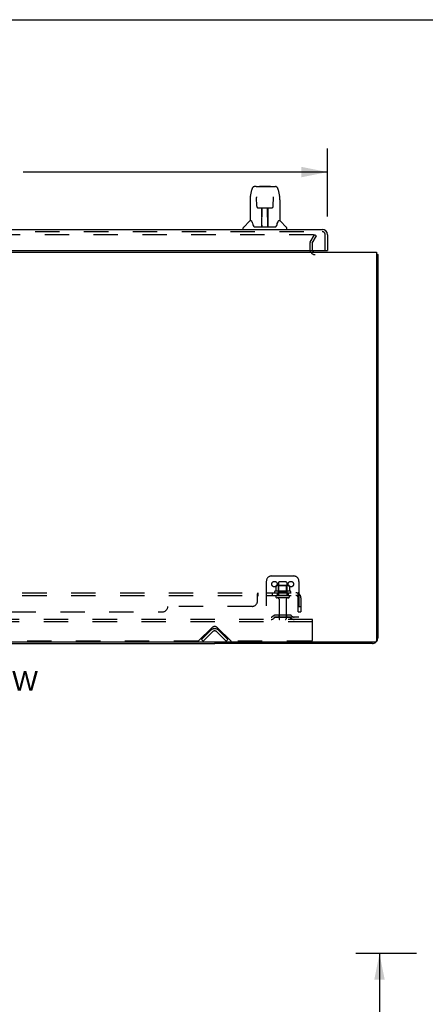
# Model space of a CAD drawing. Header units: inches. Extents: x 0 to 204, y 0 to 132.
# Tile 53 of 112: x 36 to 55, y 87 to 132. Entities that reach past the tile are written whole.
import ezdxf

# ---------------------------------------------------------------- set-up
doc = ezdxf.new("R2010")
doc.units = ezdxf.units.IN
doc.header["$LTSCALE"] = 11.243375
doc.header["$MEASUREMENT"] = 0
doc.linetypes.add('HIDDEN', pattern=[0.2, 0.1, -0.1])
doc.layers.get('0').update_dxf_attribs({"linetype": 'CONTINUOUS'})
for name, color, linetype in [('DEFAULT_2', 8, 'HIDDEN'), ('DIMENSIONS', 7, 'CONTINUOUS'), ('DOOR_ASSEMBLY', 7, 'CONTINUOUS'), ('SUBPANEL', 7, 'CONTINUOUS')]:
    doc.layers.add(name, color=color, linetype=linetype)
doc.styles.get("Standard").update_dxf_attribs({"font": 'arial.ttf'})
doc.dimstyles.new('DIMSTYLE_1', dxfattribs={"dimtxt": 0.901875, "dimasz": 1.2025, "dimexe": 0.09, "dimexo": 0.07, "dimgap": 0.0375, "dimtad": 0, "dimtih": 1, "dimtoh": 1, "dimzin": 4, "dimdsep": 46, "dimtxsty": 'Standard', "dimblk": '_FILLED', "dimblk1": '_FILLED', "dimblk2": '_FILLED', "dimcen": 0.09, "dimadec": 3, "dimazin": 1, "dimtfac": 1, "dimtdec": 3, "dimtofl": 0, "dimtmove": 0, "dimatfit": 3, "dimldrblk": '_FILLED', "dimfxl": 0, "dimtolj": 1, "dimtzin": 4, "dimarcsym": 0})

# ---------------------------------------------------------------- blocks, each defined once
blk = doc.blocks.new('_FILLED')
at = {"color": 0, "linetype": 'ByBlock'}
blk.add_solid([(0, 0), (-1, 0.2), (-1, -0.2)], dxfattribs=at)
blk = doc.blocks.new('*D8')
at = {"layer": 'DIMENSIONS', "color": 2, "linetype": 'Continuous'}
for p, q in [((14.332, 123.221), (14.332, 126.345)), ((50.52, 123.221), (50.52, 126.345)), ((14.332, 125.263), (28.338, 125.263)), ((50.52, 125.263), (36.515, 125.263))]:
    blk.add_line(p, q, dxfattribs=at)
at = {"layer": 'DIMENSIONS', "color": 2, "linetype": 'Continuous', "xscale": 1.2025, "yscale": 1.2025, "zscale": 1.2025, "rotation": 180}
blk.add_blockref('_FILLED', (14.332, 125.263), dxfattribs=at)
at = {"layer": 'DIMENSIONS', "color": 2, "linetype": 'Continuous', "xscale": 1.2025, "yscale": 1.2025, "zscale": 1.2025}
blk.add_blockref('_FILLED', (50.52, 125.263), dxfattribs=at)
at = {"layer": 'DIMENSIONS', "color": 2, "linetype": 'Continuous', "insert": (32.426, 125.714), "char_height": 0.9019, "width": 7.27535, "attachment_point": 2, "line_spacing_factor": 0.9}
blk.add_mtext('36.19 DOOR', dxfattribs=at)
blk = doc.blocks.new('*D16')
at = {"layer": 'DIMENSIONS', "color": 2, "linetype": 'Continuous'}
for p, q in [((54.622, 89.29), (51.831, 89.29)), ((52.913, 89.29), (52.913, 50.191)), ((52.913, 9.29), (52.913, 48.388)), ((54.622, 9.29), (51.831, 9.29))]:
    blk.add_line(p, q, dxfattribs=at)
at = {"layer": 'DIMENSIONS', "color": 2, "linetype": 'Continuous', "xscale": 1.2025, "yscale": 1.2025, "zscale": 1.2025}
for p, rotation in [((52.913, 89.29), 90), ((52.913, 9.29), 270)]:
    blk.add_blockref('_FILLED', p, dxfattribs=dict(at, rotation=rotation))
at = {"layer": 'DIMENSIONS', "color": 2, "linetype": 'Continuous', "insert": (52.913, 49.741), "char_height": 0.9019, "width": 3.15153, "attachment_point": 2, "line_spacing_factor": 0.9}
blk.add_mtext('80.00', dxfattribs=at)

msp = doc.modelspace()

# ---------------------------------------------------------------- linework, layer by layer
at = {"color": 7, "linetype": 'Continuous'}
for p, q in [((0, 132.275), (204.425, 132.275)), ((52.78, 121.464), (52.832, 121.464)), ((20.082, 103.568), (45.332, 103.568)), ((45.332, 103.62), (45.332, 103.568))]:
    msp.add_line(p, q, dxfattribs=at)
at = {"color": 3, "linetype": 'Continuous'}
for p, q in [((12.634, 121.568), (52.78, 121.568)), ((52.78, 121.568), (52.78, 103.68)), ((52.832, 121.464), (52.832, 103.814)), ((52.72, 103.62), (12.694, 103.62)), ((52.586, 103.568), (45.332, 103.568))]:
    msp.add_line(p, q, dxfattribs=at)
for points in [[(52.78, 121.484), (52.781, 121.484), (52.785, 121.483), (52.789, 121.481), (52.793, 121.481), (52.797, 121.48), (52.805, 121.478)], [(52.805, 121.478), (52.808, 121.477), (52.812, 121.477), (52.815, 121.476), (52.818, 121.475), (52.821, 121.474), (52.823, 121.473), (52.825, 121.472), (52.827, 121.471), (52.829, 121.47), (52.83, 121.469), (52.831, 121.468), (52.832, 121.467), (52.832, 121.465), (52.832, 121.464)]]:
    msp.add_lwpolyline(points, dxfattribs=at)
for centre, radius, start, end in [((49.954, 121.71), 0.142, 206.4666, 270), ((52.586, 103.814), 0.246, 320.5726, 360), ((52.586, 103.814), 0.246, 270, 309.4274), ((52.72, 103.68), 0.06, 270, 360)]:
    msp.add_arc(centre, radius, start, end, dxfattribs=at)
at = {"layer": 'DEFAULT_2', "color": 8, "linetype": 'HIDDEN'}
for p, q in [((49.876, 122.38), (15.539, 122.38)), ((49.726, 122.041), (49.922, 122.38)), ((50.012, 122.328), (49.922, 122.38)), ((49.707, 121.972), (49.707, 121.71)), ((49.811, 121.972), (49.811, 121.71)), ((49.816, 121.989), (50.012, 122.328)), ((47.957, 106.672), (48.957, 106.672)), ((47.707, 106.422), (47.707, 104.672)), ((48.139, 106.212), (48.139, 105.993)), ((48.713, 106.233), (48.202, 106.233)), ((48.274, 106.213), (48.254, 106.233)), ((48.27, 106.367), (48.27, 105.772)), ((48.641, 106.213), (48.274, 106.213)), ((48.274, 105.917), (48.274, 106.213)), ((48.615, 106.397), (48.3, 106.397)), ((48.641, 106.213), (48.661, 106.233)), ((48.641, 105.917), (48.641, 106.213)), ((48.645, 106.367), (48.645, 105.772)), ((48.776, 106.212), (48.776, 105.993)), ((49.207, 106.422), (49.207, 104.672)), ((48.813, 105.967), (48.102, 105.967)), ((48.123, 105.897), (48.792, 105.897)), ((48.715, 105.772), (48.2, 105.772)), ((48.715, 105.662), (48.2, 105.662)), ((48.274, 105.917), (48.254, 105.897)), ((48.641, 105.917), (48.274, 105.917)), ((48.292, 105.599), (48.292, 104.702)), ((48.622, 105.599), (48.622, 104.702)), ((48.641, 105.917), (48.661, 105.897)), ((49.207, 104.776), (47.707, 104.776)), ((48.05, 104.844), (47.982, 104.796)), ((48.111, 104.76), (48.043, 104.711)), ((48.798, 104.866), (48.117, 104.866)), ((48.798, 104.762), (48.117, 104.762)), ((48.282, 104.866), (48.282, 104.762)), ((48.632, 104.866), (48.632, 104.762)), ((48.804, 104.76), (48.872, 104.711)), ((48.865, 104.844), (48.932, 104.796)), ((49.832, 104.672), (15.582, 104.672)), ((49.832, 104.568), (15.582, 104.568)), ((44.591, 103.681), (45.2, 104.289)), ((45.465, 104.289), (46.074, 103.681)), ((49.832, 104.568), (49.832, 104.672)), ((49.832, 103.734), (49.832, 104.568)), ((44.729, 103.745), (45.158, 104.175)), ((45.232, 104.102), (44.802, 103.672)), ((45.863, 103.672), (45.433, 104.102)), ((45.936, 103.745), (45.507, 104.175)), ((44.57, 103.672), (20.845, 103.672)), ((44.802, 103.672), (44.729, 103.745)), ((45.863, 103.672), (45.936, 103.745)), ((49.77, 103.672), (46.095, 103.672))]:
    msp.add_line(p, q, dxfattribs=at)
for points in [[(49.884, 122.379), (49.882, 122.38), (49.88, 122.38), (49.878, 122.38), (49.876, 122.38)], [(49.884, 122.379), (49.886, 122.378), (49.887, 122.377), (49.889, 122.376), (49.89, 122.375), (49.892, 122.374), (49.893, 122.372), (49.894, 122.371), (49.895, 122.369), (49.895, 122.367), (49.896, 122.366), (49.896, 122.364), (49.896, 122.363)], [(49.896, 122.363), (49.896, 122.362), (49.896, 122.36), (49.895, 122.359), (49.895, 122.357), (49.894, 122.355)], [(48.144, 106.221), (48.143, 106.22), (48.142, 106.219), (48.141, 106.218), (48.14, 106.216), (48.139, 106.215), (48.139, 106.213), (48.139, 106.212)], [(48.77, 106.221), (48.772, 106.22), (48.773, 106.219), (48.774, 106.218), (48.775, 106.216), (48.776, 106.215), (48.776, 106.213), (48.776, 106.212)], [(48.139, 105.993), (48.138, 105.992), (48.138, 105.991), (48.138, 105.99), (48.138, 105.989), (48.137, 105.989), (48.137, 105.988), (48.137, 105.987), (48.136, 105.987), (48.136, 105.987), (48.135, 105.986), (48.135, 105.986), (48.135, 105.986), (48.135, 105.985), (48.134, 105.985), (48.134, 105.985), (48.134, 105.985), (48.133, 105.985), (48.133, 105.985)], [(48.782, 105.985), (48.781, 105.985), (48.781, 105.985), (48.781, 105.985), (48.78, 105.985), (48.78, 105.985), (48.78, 105.986), (48.78, 105.986), (48.779, 105.986), (48.779, 105.987), (48.779, 105.987), (48.778, 105.987), (48.778, 105.988), (48.778, 105.989), (48.777, 105.989), (48.777, 105.99), (48.777, 105.991), (48.776, 105.992), (48.776, 105.993)]]:
    msp.add_lwpolyline(points, dxfattribs=at)
for centre in [(48.082, 106.297), (48.832, 106.297)]:
    msp.add_circle(centre, 0.128, dxfattribs=at)
for centre, radius, start, end in [((49.844, 121.972), 0.137, 150, 180), ((49.844, 121.972), 0.033, 150, 180), ((49.954, 121.71), 0.246, 180, 270), ((49.954, 121.71), 0.142, 180, 206.4666), ((47.957, 106.422), 0.25, 90, 180), ((48.957, 106.422), 0.25, 0, 90), ((48.202, 106.092), 0.141, 90, 113.95), ((48.3, 106.367), 0.03, 90, 180), ((48.615, 106.367), 0.03, 0, 90), ((48.713, 106.092), 0.141, 66.05, 90), ((48.123, 105.935), 0.0384, 124.4497, 270), ((48.457, 105.367), 0.698, 117.6814, 120.6631), ((48.2, 105.717), 0.055, 90, 270), ((48.23, 105.599), 0.0625, 0, 90), ((48.685, 105.599), 0.0625, 90, 180), ((48.715, 105.717), 0.055, 270, 90), ((48.457, 105.367), 0.698, 59.3369, 62.3186), ((48.792, 105.935), 0.0384, 270, 55.5503), ((47.922, 104.88), 0.104, 270, 305.7539), ((47.922, 104.88), 0.208, 270, 305.7539), ((48.117, 104.752), 0.114, 90, 125.7539), ((48.117, 104.752), 0.01, 90, 125.7539), ((48.322, 104.702), 0.03, 180, 270), ((48.592, 104.702), 0.03, 270, 360), ((48.798, 104.752), 0.114, 54.2461, 90), ((48.798, 104.752), 0.01, 54.2461, 90), ((48.993, 104.88), 0.208, 234.2461, 270), ((48.993, 104.88), 0.104, 234.2461, 270), ((45.332, 104.001), 0.246, 45, 135), ((45.332, 104.157), 0.188, 45, 135), ((45.332, 104.001), 0.142, 45, 135), ((44.57, 103.702), 0.03, 270, 315), ((46.095, 103.702), 0.03, 225, 270), ((49.77, 103.734), 0.0625, 270, 360)]:
    msp.add_arc(centre, radius, start, end, dxfattribs=at)
at = {"layer": 'DOOR_ASSEMBLY', "color": 7, "linetype": 'Continuous'}
for p, q in [((46.971, 124.135), (47.036, 124.44)), ((47.241, 124.594), (47.16, 124.594)), ((47.242, 124.594), (48.13, 124.594)), ((47.247, 124.594), (47.245, 124.594)), ((47.407, 124.614), (47.387, 124.594)), ((47.407, 124.614), (47.883, 124.614)), ((47.883, 124.614), (47.903, 124.594)), ((48.254, 124.44), (48.319, 124.135)), ((46.956, 123.992), (46.956, 123.02)), ((47.257, 124.12), (47.257, 124.117)), ((47.257, 124.117), (47.257, 124.114)), ((47.257, 124.114), (47.257, 124.11)), ((47.257, 124.11), (47.257, 124.102)), ((47.257, 124.102), (47.258, 124.092)), ((47.265, 123.688), (47.258, 124.092)), ((48.025, 123.688), (48.032, 124.101)), ((48.032, 124.101), (48.033, 124.109)), ((48.033, 124.109), (48.033, 124.114)), ((48.324, 124.104), (48.319, 124.135)), ((48.334, 123.991), (48.334, 123.02)), ((47.265, 123.688), (47.266, 123.675)), ((47.345, 123.61), (47.465, 123.61)), ((47.496, 122.764), (47.51, 123.611)), ((47.501, 123.611), (47.789, 123.611)), ((47.503, 123.195), (47.503, 123.611)), ((47.506, 123.386), (47.503, 123.386)), ((47.506, 123.374), (47.503, 123.374)), ((47.771, 122.744), (47.756, 123.611)), ((47.787, 123.386), (47.76, 123.386)), ((47.787, 123.374), (47.76, 123.374)), ((47.787, 122.744), (47.787, 123.611)), ((47.825, 123.61), (47.945, 123.61)), ((46.95, 123.014), (46.652, 122.716)), ((47.029, 123.02), (46.956, 123.02)), ((47.026, 123.02), (47.031, 123.009)), ((47.092, 122.855), (47.106, 122.808)), ((47.497, 122.816), (47.496, 122.79)), ((47.764, 123.146), (47.787, 123.146)), ((47.787, 123.142), (47.764, 123.142)), ((47.77, 122.79), (47.77, 122.816)), ((48.258, 123.009), (48.263, 123.018)), ((48.334, 123.02), (48.261, 123.02)), ((48.34, 123.014), (48.637, 122.716)), ((46.641, 122.626), (46.641, 122.688)), ((47.106, 122.808), (47.109, 122.799)), ((47.159, 122.744), (48.131, 122.744)), ((47.503, 122.744), (47.503, 122.748)), ((48.18, 122.798), (48.183, 122.808)), ((48.649, 122.626), (48.649, 122.688)), ((50.458, 121.647), (50.52, 121.647))]:
    msp.add_line(p, q, dxfattribs=at)
at = {"layer": 'DOOR_ASSEMBLY', "color": 3, "linetype": 'Continuous'}
for p, q in [((14.579, 122.626), (50.273, 122.626)), ((50.52, 122.379), (50.52, 121.647)), ((14.624, 121.647), (50.458, 121.647))]:
    msp.add_line(p, q, dxfattribs=at)
at = {"layer": 'DOOR_ASSEMBLY', "color": 8, "linetype": 'HIDDEN'}
for p, q in [((14.579, 122.522), (50.273, 122.522)), ((50.416, 121.647), (50.416, 122.379))]:
    msp.add_line(p, q, dxfattribs=at)
at = {"layer": 'DOOR_ASSEMBLY', "color": 7, "linetype": 'Continuous'}
for points in [[(47.16, 124.594), (47.157, 124.594), (47.143, 124.593), (47.13, 124.589), (47.118, 124.584), (47.107, 124.578), (47.097, 124.57), (47.087, 124.561), (47.079, 124.551), (47.072, 124.541), (47.066, 124.529), (47.06, 124.517), (47.054, 124.503), (47.049, 124.488), (47.044, 124.471), (47.039, 124.453), (47.036, 124.44)], [(48.254, 124.44), (48.251, 124.453), (48.246, 124.472), (48.241, 124.488), (48.236, 124.503), (48.23, 124.517), (48.224, 124.53), (48.217, 124.541), (48.21, 124.552), (48.202, 124.561), (48.193, 124.57), (48.182, 124.578), (48.171, 124.585), (48.159, 124.59), (48.146, 124.593), (48.132, 124.594), (48.13, 124.594)], [(46.971, 124.135), (46.965, 124.104), (46.96, 124.064), (46.957, 124.024), (46.956, 123.992)], [(47.257, 124.123), (47.257, 124.123), (47.257, 124.123), (47.257, 124.123), (47.257, 124.123), (47.257, 124.122), (47.257, 124.121), (47.257, 124.12)], [(48.033, 124.114), (48.033, 124.118), (48.033, 124.119), (48.033, 124.12), (48.033, 124.122), (48.033, 124.122), (48.033, 124.123), (48.033, 124.123)], [(48.334, 123.991), (48.333, 124.025), (48.33, 124.065), (48.324, 124.104)], [(47.266, 123.675), (47.269, 123.662), (47.275, 123.651), (47.282, 123.64), (47.291, 123.631), (47.301, 123.623), (47.312, 123.617), (47.323, 123.613), (47.335, 123.611), (47.344, 123.61)], [(47.465, 123.61), (47.469, 123.61), (47.477, 123.61), (47.486, 123.611)], [(47.486, 123.611), (47.494, 123.611), (47.501, 123.611)], [(47.789, 123.611), (47.797, 123.611), (47.805, 123.611)], [(47.805, 123.611), (47.813, 123.61), (47.822, 123.61), (47.825, 123.61)], [(47.946, 123.61), (47.956, 123.611), (47.968, 123.613), (47.979, 123.618), (47.99, 123.624), (48, 123.632), (48.009, 123.641), (48.016, 123.652), (48.021, 123.664), (48.024, 123.676), (48.025, 123.688)], [(47.031, 123.009), (47.045, 122.981), (47.06, 122.945), (47.076, 122.903), (47.092, 122.855)], [(48.183, 122.808), (48.198, 122.854), (48.213, 122.901), (48.229, 122.944), (48.244, 122.98), (48.258, 123.009)], [(47.109, 122.799), (47.114, 122.786), (47.119, 122.776), (47.124, 122.767)], [(47.124, 122.767), (47.129, 122.76), (47.135, 122.754), (47.142, 122.749), (47.149, 122.746), (47.156, 122.744), (47.159, 122.744)], [(48.131, 122.744), (48.133, 122.744), (48.141, 122.746), (48.148, 122.749), (48.155, 122.754), (48.16, 122.76), (48.166, 122.767)], [(48.166, 122.767), (48.171, 122.776), (48.176, 122.786), (48.18, 122.798)]]:
    msp.add_lwpolyline(points, dxfattribs=at)
for centre, radius, start, end in [((46.964, 123), 0.0197, 97.5, 135), ((48.326, 123), 0.0197, 45, 82.5), ((46.68, 122.688), 0.0394, 135, 180), ((47.515, 122.764), 0.0197, 179, 270), ((47.515, 122.764), 0.0197, 260.739, 269.9232), ((47.751, 122.764), 0.0197, 270, 1), ((47.751, 122.764), 0.0197, 270.0771, 272.6469), ((48.609, 122.688), 0.0394, 0, 45)]:
    msp.add_arc(centre, radius, start, end, dxfattribs=at)
at = {"layer": 'DOOR_ASSEMBLY', "color": 3, "linetype": 'Continuous'}
for centre, radius, start, end in [((50.273, 122.379), 0.246, 0, 90), ((50.458, 121.667), 0.02, 270, 360)]:
    msp.add_arc(centre, radius, start, end, dxfattribs=at)
at = {"layer": 'DOOR_ASSEMBLY', "color": 8, "linetype": 'HIDDEN'}
msp.add_arc((50.273, 122.379), 0.142, 0, 90, dxfattribs=at)
at = {"layer": 'DOOR_ASSEMBLY', "color": 7, "linetype": 'Continuous'}
for centre, major_axis, start_param, end_param in [((47.495, 122.783), (0, 0.0394), -2.940151, -2.835574), ((47.771, 122.783), (0.0394, 0), -1.876815, -1.570796)]:
    msp.add_ellipse(centre, major_axis=major_axis, ratio=1, start_param=start_param, end_param=end_param, dxfattribs=at)
at = {"layer": 'SUBPANEL', "color": 8, "linetype": 'HIDDEN'}
for p, q in [((16.239, 105.897), (49.176, 105.897)), ((16.239, 105.772), (49.176, 105.772)), ((47.301, 105.522), (47.301, 105.843)), ((47.306, 105.746), (47.308, 105.746)), ((47.336, 105.772), (47.336, 105.897)), ((47.698, 105.897), (47.698, 105.772)), ((47.979, 105.897), (47.979, 105.772)), ((48.207, 105.897), (48.207, 105.772)), ((48.707, 105.897), (48.707, 105.772)), ((49.215, 105.843), (49.135, 105.746)), ((49.176, 105.772), (49.176, 105.897)), ((49.176, 105.022), (49.176, 105.66)), ((49.301, 105.66), (49.301, 105.022)), ((47.051, 105.272), (43.176, 105.272)), ((49.176, 105.272), (49.301, 105.272)), ((22.489, 105.022), (42.926, 105.022)), ((49.176, 105.022), (49.301, 105.022))]:
    msp.add_line(p, q, dxfattribs=at)
for points in [[(47.301, 105.843), (47.303, 105.845), (47.304, 105.847)], [(47.301, 105.746), (47.303, 105.746), (47.305, 105.746), (47.306, 105.746), (47.308, 105.746), (47.309, 105.747), (47.311, 105.747), (47.313, 105.748), (47.314, 105.749), (47.315, 105.751), (47.317, 105.752)], [(47.301, 105.746), (47.303, 105.746), (47.305, 105.746)], [(47.304, 105.847), (47.306, 105.85), (47.307, 105.853), (47.309, 105.857), (47.311, 105.86), (47.312, 105.864)], [(47.311, 105.747), (47.313, 105.748), (47.314, 105.749), (47.315, 105.751), (47.317, 105.752), (47.318, 105.754), (47.32, 105.756), (47.321, 105.757), (47.324, 105.761)], [(47.312, 105.864), (47.315, 105.871), (47.317, 105.874), (47.318, 105.878)], [(47.318, 105.878), (47.32, 105.881), (47.321, 105.884), (47.323, 105.887)], [(47.323, 105.887), (47.325, 105.889), (47.327, 105.892)], [(47.324, 105.761), (47.325, 105.763), (47.326, 105.765), (47.328, 105.767)], [(47.325, 105.889), (47.327, 105.892), (47.328, 105.894), (47.33, 105.895), (47.332, 105.896), (47.334, 105.897), (47.335, 105.897), (47.336, 105.897)], [(47.328, 105.894), (47.33, 105.895), (47.332, 105.896)], [(47.328, 105.767), (47.329, 105.768), (47.331, 105.77), (47.332, 105.771), (47.334, 105.771), (47.335, 105.772), (47.336, 105.772)], [(47.329, 105.768), (47.331, 105.77), (47.332, 105.771), (47.334, 105.771), (47.335, 105.772), (47.336, 105.772)], [(47.334, 105.897), (47.335, 105.897), (47.336, 105.897)], [(49.135, 105.746), (49.136, 105.746), (49.137, 105.746), (49.138, 105.746), (49.138, 105.746), (49.14, 105.747), (49.141, 105.747), (49.142, 105.748), (49.144, 105.749), (49.145, 105.751), (49.147, 105.752), (49.149, 105.754), (49.153, 105.757)], [(49.176, 105.832), (49.176, 105.832), (49.176, 105.832), (49.176, 105.832), (49.176, 105.831), (49.176, 105.831), (49.176, 105.831), (49.176, 105.83), (49.176, 105.83), (49.176, 105.829), (49.176, 105.829), (49.176, 105.828), (49.176, 105.827), (49.176, 105.827), (49.175, 105.826), (49.175, 105.825), (49.175, 105.825), (49.175, 105.824), (49.175, 105.823), (49.175, 105.823), (49.175, 105.822), (49.174, 105.821), (49.174, 105.82), (49.174, 105.82), (49.174, 105.819), (49.174, 105.818), (49.173, 105.817), (49.173, 105.817), (49.173, 105.816), (49.173, 105.815), (49.173, 105.814), (49.172, 105.813), (49.172, 105.813), (49.172, 105.812), (49.172, 105.811), (49.171, 105.81), (49.171, 105.809), (49.171, 105.808), (49.171, 105.807), (49.17, 105.807), (49.17, 105.806), (49.17, 105.805), (49.169, 105.804), (49.169, 105.803), (49.169, 105.802), (49.169, 105.801), (49.168, 105.8), (49.168, 105.799), (49.167, 105.798), (49.167, 105.797), (49.167, 105.796), (49.166, 105.795), (49.166, 105.794), (49.166, 105.793), (49.165, 105.792), (49.165, 105.791), (49.164, 105.79), (49.164, 105.789), (49.164, 105.788), (49.163, 105.787), (49.163, 105.786), (49.162, 105.785), (49.162, 105.785), (49.162, 105.784), (49.161, 105.783), (49.161, 105.782), (49.16, 105.781), (49.16, 105.78), (49.16, 105.78), (49.159, 105.779), (49.159, 105.778), (49.158, 105.777), (49.158, 105.776), (49.158, 105.776), (49.157, 105.775), (49.157, 105.774), (49.157, 105.774), (49.156, 105.773), (49.156, 105.772), (49.155, 105.772), (49.155, 105.771), (49.155, 105.77), (49.154, 105.77), (49.154, 105.769), (49.154, 105.769), (49.154, 105.769), (49.153, 105.768), (49.153, 105.768), (49.153, 105.768)], [(49.153, 105.757), (49.155, 105.759), (49.157, 105.761), (49.159, 105.763), (49.161, 105.765), (49.164, 105.767), (49.166, 105.768), (49.168, 105.77), (49.171, 105.771), (49.173, 105.771), (49.174, 105.772), (49.176, 105.772)], [(49.153, 105.768), (49.153, 105.768), (49.153, 105.768), (49.153, 105.768), (49.153, 105.768), (49.154, 105.769), (49.154, 105.769), (49.154, 105.769), (49.154, 105.77), (49.155, 105.77), (49.155, 105.771), (49.155, 105.771), (49.156, 105.771)], [(49.196, 105.874), (49.195, 105.878), (49.193, 105.881), (49.192, 105.884), (49.19, 105.887), (49.188, 105.889), (49.187, 105.892), (49.185, 105.894), (49.183, 105.895), (49.181, 105.896), (49.179, 105.897), (49.178, 105.897), (49.176, 105.897)], [(49.176, 105.829), (49.176, 105.829), (49.176, 105.83), (49.176, 105.83), (49.176, 105.831), (49.176, 105.831), (49.176, 105.831), (49.176, 105.832)], [(49.215, 105.843), (49.212, 105.845), (49.21, 105.847), (49.208, 105.85), (49.206, 105.853), (49.205, 105.857), (49.203, 105.86), (49.201, 105.864), (49.199, 105.867), (49.196, 105.874)]]:
    msp.add_lwpolyline(points, dxfattribs=at)
for centre, radius, start, end in [((49.064, 105.66), 0.237, 0, 90), ((49.064, 105.66), 0.112, 0, 90), ((42.926, 105.272), 0.25, 270, 360), ((47.051, 105.522), 0.25, 270, 360)]:
    msp.add_arc(centre, radius, start, end, dxfattribs=at)

# ---------------------------------------------------------------- texts
at = {"layer": 'DIMENSIONS', "color": 2, "linetype": 'Continuous', "insert": (32.721, 102.301), "char_height": 0.90187, "width": 8.93829, "attachment_point": 2, "line_spacing_factor": 0.9}
msp.add_mtext('BOTTOM VIEW', dxfattribs=at)

# ---------------------------------------------------------------- dimensions: what is measured, and where the dimension line sits
at = {"layer": 'DIMENSIONS', "color": 2, "linetype": 'Continuous'}
dim = msp.add_linear_dim(base=(14.332, 125.263), p1=(50.52, 123.151), p2=(14.332, 123.151), angle=180, text='<> DOOR', dimstyle='DIMSTYLE_1', dxfattribs=at)
dim.commit()
dim.dimension.update_dxf_attribs({"geometry": '*D8', "text_midpoint": (32.426, 125.263), "dimtype": 160})
dim = msp.add_linear_dim(base=(52.913, 9.29), p1=(54.692, 89.29), p2=(54.692, 9.29), angle=270, dimstyle='DIMSTYLE_1', dxfattribs=at)
dim.commit()
dim.dimension.update_dxf_attribs({"geometry": '*D16', "text_midpoint": (52.908, 49.285), "dimtype": 160})

doc.saveas('drawing.dxf')
